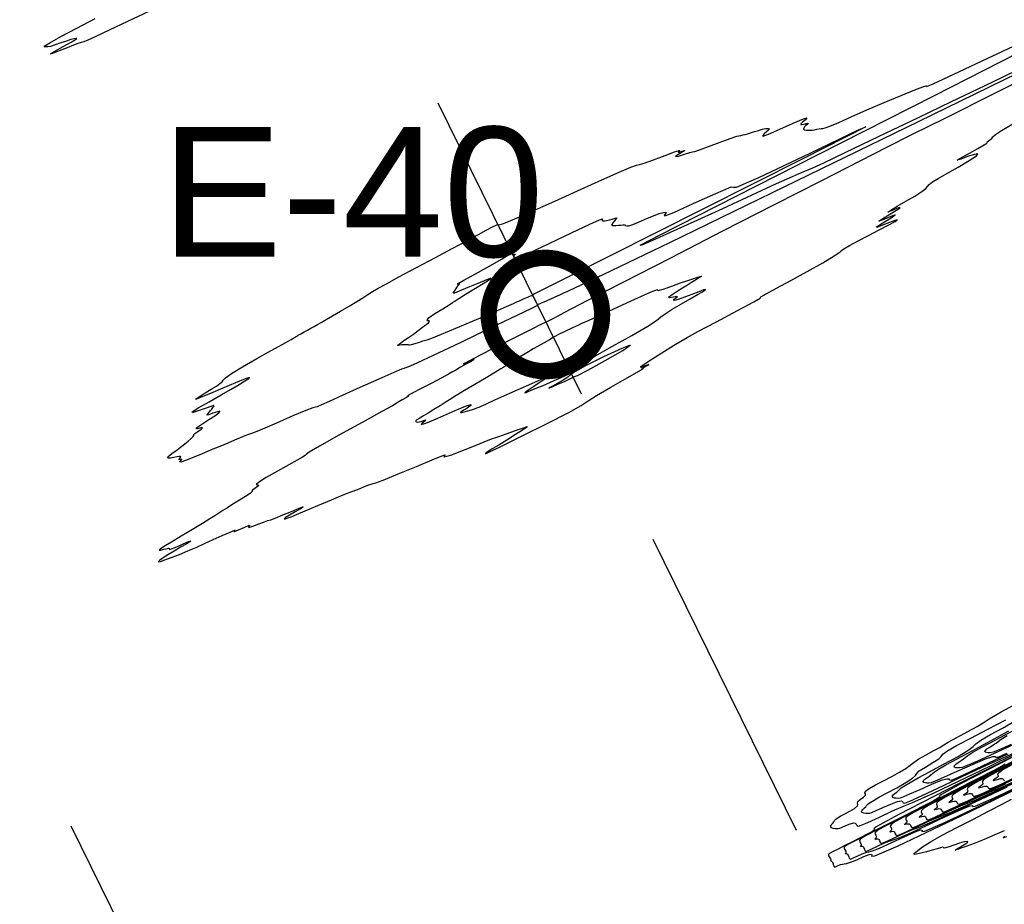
# Model space of a CAD drawing. Extents: x 3249832 to 3255657, y 13789405 to 13793316.
# Tile 88 of 256: x 3255221 to 3255373, y 13789986 to 13790122. Entities that reach past the tile are written whole.
import ezdxf

# ---------------------------------------------------------------- set-up
doc = ezdxf.new("R2010")
doc.units = 0
doc.header["$LTSCALE"] = 100
doc.header["$MEASUREMENT"] = 0
doc.linetypes.add('DASHED', pattern=[0.75, 0.5, -0.25])
for name, color, linetype in [('GRATIO_CON', 10, 'CONTINUOUS'), ('GRATIO_ICON', 7, 'CONTINUOUS'), ('PLAN', 7, 'CONTINUOUS'), ('TARGETS_EAST', 7, 'CONTINUOUS')]:
    doc.layers.add(name, color=color, linetype=linetype)
doc.styles.add('Gratio_032316_contours$0$symbol', font='symbol.shx')
doc.styles.get("Standard").update_dxf_attribs({"font": 'arial.ttf'})
doc.linetypes.add('Gratio_032316_contours$0$DEPRESSION', pattern='A,0.3,["%",Gratio_032316_contours$0$symbol,S=0.05,R=180,X=0,Y=0],0.0001', length=0.3001)

# ---------------------------------------------------------------- blocks, each defined once
blk = doc.blocks.new('Gratio_032316_contours')
at = {"layer": 'GRATIO_CON', "color": 5, "linetype": 'Continuous', "flags": 128}
for points in [[(3255240.85, 13790123.37), (3255237.53, 13790121.83), (3255234.71, 13790120.51), (3255232.64, 13790119.53), (3255231.43, 13790118.98), (3255230.8, 13790118.72), (3255230.4, 13790118.59), (3255229.9, 13790118.43), (3255229.2, 13790118.18), (3255228.22, 13790117.8), (3255227.01, 13790117.32), (3255225.99, 13790116.92), (3255225.66, 13790116.86), (3255226.35, 13790117.28), (3255227.62, 13790117.97), (3255228.84, 13790118.64), (3255229.52, 13790119.05), (3255229.7, 13790119.21), (3255229.56, 13790119.23), (3255229.26, 13790119.17), (3255228.78, 13790119.05), (3255228.12, 13790118.83), (3255227.28, 13790118.54), (3255226.4, 13790118.23), (3255225.69, 13790118.01), (3255225.27, 13790117.92), (3255225.04, 13790117.92), (3255224.86, 13790117.94), (3255224.67, 13790117.94), (3255224.77, 13790118.08), (3255225.55, 13790118.56), (3255227.28, 13790119.52), (3255229.73, 13790120.84), (3255232.53, 13790122.32)], [(3255376.9, 13790114.91), (3255359.45, 13790106.4), (3255338.82, 13790096.35), (3255321.09, 13790087.73), (3255310.83, 13790082.78), (3255306.57, 13790080.76), (3255305.36, 13790080.22), (3255304.73, 13790079.94), (3255304.11, 13790079.66), (3255303.42, 13790079.35), (3255302.62, 13790078.99), (3255301.83, 13790078.64), (3255301.21, 13790078.36), (3255300.87, 13790078.2), (3255300.76, 13790078.12), (3255300.75, 13790078.09), (3255300.64, 13790078.01), (3255299.82, 13790077.61), (3255297.58, 13790076.53), (3255293.57, 13790074.6), (3255288.81, 13790072.32), (3255284.68, 13790070.37), (3255282.23, 13790069.22), (3255281.12, 13790068.73), (3255280.7, 13790068.57), (3255280.42, 13790068.46), (3255280.22, 13790068.38), (3255280.13, 13790068.35), (3255280.13, 13790068.37), (3255279.79, 13790068.24), (3255278.6, 13790067.72), (3255276.27, 13790066.7), (3255273.35, 13790065.4), (3255270.61, 13790064.16), (3255268.64, 13790063.27), (3255267.42, 13790062.72), (3255266.79, 13790062.46), (3255266.51, 13790062.39), (3255266.1, 13790062.29), (3255265.04, 13790061.89), (3255263.01, 13790061.03), (3255260.53, 13790059.94), (3255258.33, 13790058.99), (3255256.94, 13790058.43), (3255256.17, 13790058.15), (3255255.6, 13790057.95), (3255254.91, 13790057.67), (3255254.03, 13790057.3), (3255252.98, 13790056.85), (3255251.77, 13790056.34), (3255250.44, 13790055.79), (3255249.05, 13790055.21), (3255247.67, 13790054.64), (3255246.5, 13790054.18), (3255245.77, 13790053.93), (3255245.6, 13790053.96), (3255245.77, 13790054.16), (3255245.93, 13790054.34), (3255245.84, 13790054.38), (3255245.61, 13790054.34), (3255245.44, 13790054.33), (3255245.48, 13790054.42), (3255245.63, 13790054.57), (3255245.74, 13790054.71), (3255245.7, 13790054.78), (3255245.49, 13790054.79), (3255245.13, 13790054.73), (3255244.66, 13790054.63), (3255244.19, 13790054.54), (3255243.85, 13790054.51), (3255243.73, 13790054.6), (3255243.83, 13790054.77), (3255244.06, 13790055), (3255244.37, 13790055.25), (3255244.74, 13790055.51), (3255245.12, 13790055.77), (3255245.5, 13790056.05), (3255245.9, 13790056.36), (3255246.36, 13790056.72), (3255246.88, 13790057.13), (3255247.36, 13790057.53), (3255247.68, 13790057.85), (3255247.76, 13790058.02), (3255247.77, 13790058.15), (3255247.94, 13790058.33), (3255248.4, 13790058.65), (3255248.9, 13790059), (3255249.12, 13790059.21), (3255248.83, 13790059.18), (3255248.34, 13790059.07), (3255248.09, 13790059.08), (3255248.4, 13790059.37), (3255249.15, 13790059.86), (3255250.08, 13790060.47), (3255250.98, 13790061.06), (3255251.61, 13790061.53), (3255251.79, 13790061.76), (3255251.4, 13790061.69), (3255250.71, 13790061.44), (3255250.09, 13790061.21), (3255249.81, 13790061.15), (3255249.82, 13790061.23), (3255249.97, 13790061.41), (3255250.15, 13790061.63), (3255250.33, 13790061.87), (3255250.52, 13790062.1), (3255250.71, 13790062.32), (3255250.86, 13790062.5), (3255250.91, 13790062.61), (3255250.77, 13790062.62), (3255250.38, 13790062.51), (3255249.64, 13790062.25), (3255248.57, 13790061.87), (3255247.64, 13790061.57), (3255247.46, 13790061.64), (3255248.42, 13790062.26), (3255250.12, 13790063.22), (3255251.99, 13790064.27), (3255253.54, 13790065.17), (3255254.74, 13790065.9), (3255255.63, 13790066.45), (3255256.22, 13790066.83), (3255256.32, 13790066.96), (3255255.67, 13790066.74), (3255254.17, 13790066.14), (3255252.21, 13790065.31), (3255250.31, 13790064.51), (3255248.91, 13790063.91), (3255248.15, 13790063.61), (3255248.04, 13790063.63), (3255248.57, 13790064), (3255249.49, 13790064.57), (3255250.46, 13790065.16), (3255251.25, 13790065.64), (3255251.79, 13790066.01), (3255252.12, 13790066.29), (3255252.3, 13790066.55), (3255252.66, 13790066.92), (3255253.57, 13790067.58), (3255255.29, 13790068.62), (3255257.48, 13790069.88), (3255259.66, 13790071.11), (3255261.46, 13790072.11), (3255262.76, 13790072.82), (3255263.55, 13790073.26), (3255263.84, 13790073.44), (3255263.87, 13790073.48), (3255263.93, 13790073.53), (3255264.25, 13790073.71), (3255264.76, 13790073.98), (3255265.31, 13790074.28), (3255265.82, 13790074.56), (3255266.31, 13790074.82), (3255266.82, 13790075.11), (3255267.41, 13790075.45), (3255268.16, 13790075.89), (3255269.14, 13790076.46), (3255270.38, 13790077.17), (3255271.71, 13790077.95), (3255272.91, 13790078.67), (3255273.83, 13790079.25), (3255274.57, 13790079.74), (3255275.29, 13790080.2), (3255276.16, 13790080.71), (3255277.44, 13790081.42), (3255279.38, 13790082.46), (3255282.08, 13790083.9), (3255285.01, 13790085.47), (3255287.47, 13790086.78), (3255288.96, 13790087.58), (3255289.83, 13790088.04), (3255290.59, 13790088.46), (3255291.65, 13790089.02), (3255292.83, 13790089.65), (3255293.81, 13790090.17), (3255294.36, 13790090.46), (3255294.56, 13790090.56), (3255294.6, 13790090.55), (3255294.63, 13790090.52), (3255294.73, 13790090.5), (3255294.94, 13790090.53), (3255295.37, 13790090.66), (3255296.28, 13790091.02), (3255297.99, 13790091.74), (3255300.66, 13790092.93), (3255303.97, 13790094.41), (3255307.45, 13790095.98), (3255310.67, 13790097.42), (3255313.32, 13790098.6), (3255315.15, 13790099.39), (3255316.03, 13790099.71), (3255316.49, 13790099.82), (3255317.21, 13790100.02), (3255318.64, 13790100.53), (3255320.4, 13790101.19), (3255321.87, 13790101.74), (3255322.58, 13790101.97), (3255322.71, 13790101.97), (3255322.57, 13790101.86), (3255322.44, 13790101.74), (3255322.43, 13790101.68), (3255322.62, 13790101.71), (3255323.02, 13790101.84), (3255323.38, 13790101.96), (3255323.4, 13790101.92), (3255322.9, 13790101.62), (3255322.27, 13790101.23), (3255322.03, 13790101.01), (3255322.5, 13790101.1), (3255323.4, 13790101.38), (3255324.22, 13790101.64), (3255324.64, 13790101.73), (3255324.98, 13790101.8), (3255325.7, 13790102.04), (3255327.12, 13790102.57), (3255328.88, 13790103.24), (3255330.46, 13790103.82), (3255331.49, 13790104.16), (3255332.08, 13790104.29), (3255332.43, 13790104.35), (3255332.76, 13790104.42), (3255333.14, 13790104.53), (3255333.6, 13790104.68), (3255334.18, 13790104.86), (3255334.8, 13790105.05), (3255335.41, 13790105.22), (3255335.93, 13790105.33), (3255336.29, 13790105.36), (3255336.44, 13790105.28), (3255336.33, 13790105.1), (3255336.05, 13790104.82), (3255335.69, 13790104.51), (3255335.41, 13790104.23), (3255335.51, 13790104.15), (3255336.36, 13790104.45), (3255338.1, 13790105.22), (3255340.16, 13790106.16), (3255341.74, 13790106.84), (3255342.27, 13790106.97), (3255342.06, 13790106.7), (3255341.61, 13790106.33), (3255341.36, 13790106.08), (3255341.34, 13790105.96), (3255341.52, 13790105.96), (3255341.84, 13790106.03), (3255342.18, 13790106.11), (3255342.41, 13790106.15), (3255342.44, 13790106.1), (3255342.31, 13790105.97), (3255342.11, 13790105.79), (3255341.91, 13790105.59), (3255341.78, 13790105.4), (3255341.76, 13790105.24), (3255341.9, 13790105.14), (3255342.15, 13790105.09), (3255342.45, 13790105.07), (3255342.76, 13790105.08), (3255343.08, 13790105.1), (3255343.43, 13790105.16), (3255343.82, 13790105.24), (3255344.19, 13790105.32), (3255344.5, 13790105.36), (3255344.72, 13790105.36), (3255345.08, 13790105.43), (3255345.83, 13790105.7), (3255347.18, 13790106.29), (3255349.1, 13790107.15), (3255351.49, 13790108.2), (3255354.19, 13790109.36), (3255356.82, 13790110.45), (3255358.91, 13790111.3), (3255360.14, 13790111.78), (3255360.64, 13790111.94), (3255360.69, 13790111.9), (3255360.72, 13790111.84), (3255361.74, 13790112.25), (3255364.94, 13790113.72), (3255370.94, 13790116.53), (3255378.09, 13790119.91)], [(3255377.23, 13790115.56), (3255372.5, 13790113.26), (3255369.69, 13790111.91), (3255367.57, 13790110.9), (3255364.51, 13790109.44), (3255359.41, 13790106.99), (3255353.39, 13790104.11), (3255348.11, 13790101.58), (3255344.82, 13790100.02), (3255343.13, 13790099.25), (3255342.24, 13790098.86), (3255341.38, 13790098.51), (3255339.99, 13790097.91), (3255337.55, 13790096.81), (3255333.77, 13790095.07), (3255329.25, 13790092.98), (3255324.82, 13790090.94), (3255321.18, 13790089.29), (3255318.49, 13790088.1), (3255316.82, 13790087.38), (3255316.57, 13790087.34), (3255319.68, 13790088.96), (3255328.45, 13790093.43), (3255343.9, 13790101.29), (3255361.95, 13790110.46), (3255377.26, 13790118.23)], [(3255385.96, 13790014.62), (3255370.45, 13790007.01), (3255361.82, 13790002.87), (3255358.4, 13790001.33), (3255357.1, 13790000.83), (3255355.43, 13790000.09), (3255353.4, 13789999.14), (3255351.63, 13789998.32), (3255350.6, 13789997.87), (3255350.16, 13789997.76), (3255350.03, 13789997.85), (3255349.94, 13789998.03), (3255349.78, 13789998.2), (3255349.44, 13789998.24), (3255348.88, 13789998.09), (3255348.23, 13789997.84), (3255347.67, 13789997.59), (3255347.32, 13789997.44), (3255347.1, 13789997.38), (3255346.9, 13789997.37), (3255346.62, 13789997.4), (3255346.31, 13789997.45), (3255346.07, 13789997.55), (3255345.96, 13789997.69), (3255345.96, 13789997.85), (3255346.03, 13789997.99), (3255346.12, 13789998.11), (3255346.22, 13789998.21), (3255346.32, 13789998.32), (3255346.41, 13789998.48), (3255346.54, 13789998.67), (3255346.75, 13789998.88), (3255347.07, 13789999.11), (3255347.53, 13789999.37), (3255348.14, 13789999.7), (3255348.89, 13790000.11), (3255349.6, 13790000.53), (3255350.06, 13790000.9), (3255350.14, 13790001.15), (3255350.06, 13790001.36), (3255350.11, 13790001.59), (3255350.48, 13790001.91), (3255350.98, 13790002.26), (3255351.33, 13790002.56), (3255351.33, 13790002.77), (3255351.21, 13790002.95), (3255351.31, 13790003.21), (3255351.89, 13790003.62), (3255352.86, 13790004.16), (3255354.07, 13790004.79), (3255355.36, 13790005.46), (3255356.57, 13790006.11), (3255357.55, 13790006.7), (3255358.22, 13790007.18), (3255358.79, 13790007.63), (3255359.54, 13790008.15), (3255360.65, 13790008.79), (3255361.84, 13790009.43), (3255362.75, 13790009.92), (3255363.15, 13790010.16), (3255363.41, 13790010.35), (3255364.05, 13790010.73), (3255365.41, 13790011.46), (3255367.1, 13790012.36), (3255368.55, 13790013.18), (3255369.43, 13790013.74), (3255370.37, 13790014.36), (3255372.22, 13790015.42), (3255375.58, 13790017.21)], [(3255375.63, 13790009.71), (3255372.49, 13790008.29), (3255370.39, 13790007.37), (3255367.15, 13790005.87), (3255363.3, 13790004.03), (3255359.98, 13790002.45), (3255358.09, 13790001.58), (3255357.34, 13790001.3), (3255357.17, 13790001.36), (3255357.07, 13790001.52), (3255356.81, 13790001.62), (3255356.21, 13790001.53), (3255355.17, 13790001.15), (3255353.95, 13790000.62), (3255352.89, 13790000.15), (3255352.23, 13789999.86), (3255351.88, 13789999.74), (3255351.63, 13789999.72), (3255351.34, 13789999.74), (3255351.04, 13789999.79), (3255350.81, 13789999.88), (3255350.71, 13790000.01), (3255350.73, 13790000.17), (3255350.83, 13790000.33), (3255350.99, 13790000.48), (3255351.18, 13790000.63), (3255351.34, 13790000.78), (3255351.48, 13790000.96), (3255351.68, 13790001.17), (3255352.03, 13790001.46), (3255352.62, 13790001.82), (3255353.49, 13790002.31), (3255354.67, 13790002.94), (3255356.12, 13790003.72), (3255357.54, 13790004.52), (3255358.58, 13790005.18), (3255359.02, 13790005.6), (3255359.2, 13790005.92), (3255359.6, 13790006.31), (3255360.54, 13790006.91), (3255361.7, 13790007.59), (3255362.62, 13790008.17), (3255363, 13790008.55), (3255363.23, 13790008.87), (3255363.87, 13790009.37), (3255365.35, 13790010.23), (3255367.53, 13790011.38), (3255370.16, 13790012.74), (3255372.94, 13790014.17)], [(3255373.19, 13790008.91), (3255368.33, 13790006.57), (3255365.58, 13790005.28), (3255364.51, 13790004.85), (3255364.31, 13790004.88), (3255364.2, 13790005.01), (3255363.85, 13790005.05), (3255362.98, 13790004.81), (3255361.47, 13790004.2), (3255359.68, 13790003.41), (3255358.11, 13790002.71), (3255357.15, 13790002.29), (3255356.65, 13790002.11), (3255356.35, 13790002.07), (3255356.06, 13790002.08), (3255355.77, 13790002.13), (3255355.55, 13790002.21), (3255355.46, 13790002.34), (3255355.49, 13790002.49), (3255355.63, 13790002.67), (3255355.87, 13790002.86), (3255356.13, 13790003.05), (3255356.37, 13790003.24), (3255356.56, 13790003.43), (3255356.81, 13790003.68), (3255357.3, 13790004.03), (3255358.17, 13790004.54), (3255359.45, 13790005.24), (3255361.2, 13790006.18), (3255363.35, 13790007.33), (3255365.48, 13790008.5), (3255367.1, 13790009.46), (3255367.9, 13790010.05), (3255368.34, 13790010.48), (3255369.1, 13790011.03), (3255370.6, 13790011.91), (3255372.42, 13790012.92), (3255373.92, 13790013.79)], [(3255373.06, 13790008.99), (3255371.69, 13790008.39), (3255371.44, 13790008.39), (3255371.33, 13790008.5), (3255370.88, 13790008.47), (3255369.75, 13790008.1), (3255367.76, 13790007.26), (3255365.4, 13790006.2), (3255363.34, 13790005.27), (3255362.07, 13790004.71), (3255361.42, 13790004.48), (3255361.08, 13790004.42), (3255360.78, 13790004.42), (3255360.5, 13790004.46), (3255360.29, 13790004.54), (3255360.21, 13790004.66), (3255360.26, 13790004.82), (3255360.44, 13790005.01), (3255360.74, 13790005.24), (3255361.09, 13790005.47), (3255361.4, 13790005.7), (3255361.63, 13790005.91), (3255361.95, 13790006.18), (3255362.58, 13790006.6), (3255363.71, 13790007.25), (3255365.42, 13790008.18), (3255367.73, 13790009.41), (3255370.58, 13790010.94), (3255373.43, 13790012.48)], [(3255373.78, 13790010.39), (3255371.9, 13790009.56), (3255370.97, 13790009.21), (3255370.54, 13790009.12), (3255370.22, 13790009.1), (3255369.96, 13790009.13), (3255369.78, 13790009.2), (3255369.71, 13790009.31), (3255369.79, 13790009.47), (3255370.04, 13790009.69), (3255370.49, 13790009.99), (3255371, 13790010.31), (3255371.45, 13790010.61), (3255371.77, 13790010.86), (3255372.22, 13790011.19), (3255373.13, 13790011.75)], [(3255373.04, 13789996.17), (3255372.6, 13789996), (3255372.52, 13789996.04), (3255372.77, 13789996.27)], [(3255372.71, 13789997.06), (3255371.25, 13789996.46), (3255369.59, 13789995.75), (3255368.07, 13789995.12), (3255366.94, 13789994.69), (3255366.18, 13789994.43), (3255365.65, 13789994.26), (3255365.28, 13789994.13), (3255365.14, 13789994.1), (3255365.35, 13789994.24), (3255365.94, 13789994.58), (3255366.63, 13789995), (3255367.08, 13789995.34), (3255367.01, 13789995.45), (3255366.52, 13789995.37), (3255365.78, 13789995.16), (3255364.95, 13789994.87), (3255364.2, 13789994.59), (3255363.66, 13789994.43), (3255363.42, 13789994.42), (3255363.34, 13789994.5), (3255363.21, 13789994.55), (3255362.89, 13789994.47), (3255362.35, 13789994.3), (3255361.61, 13789994.07), (3255360.73, 13789993.84), (3255359.86, 13789993.63), (3255359.18, 13789993.49), (3255358.82, 13789993.44), (3255358.78, 13789993.51), (3255358.96, 13789993.71), (3255359.36, 13789994.06), (3255360.1, 13789994.6), (3255361.32, 13789995.36), (3255363.13, 13789996.38), (3255365.38, 13789997.57), (3255367.84, 13789998.84), (3255370.27, 13790000.09), (3255372.38, 13790001.17), (3255373.83, 13790001.93)]]:
    blk.add_lwpolyline(points, dxfattribs=at)
at = {"layer": 'GRATIO_CON', "color": 1, "linetype": 'Continuous', "flags": 128}
for points in [[(3255379.16, 13790114.68), (3255371.01, 13790110.63), (3255363.62, 13790106.96), (3255358.51, 13790104.41), (3255354.67, 13790102.46), (3255350.43, 13790100.29), (3255344.53, 13790097.29), (3255337.24, 13790093.58), (3255329.24, 13790089.5), (3255321.23, 13790085.38), (3255313.99, 13790081.66), (3255308.37, 13790078.76), (3255304.92, 13790076.98), (3255303.2, 13790076.08), (3255302.48, 13790075.71), (3255302.17, 13790075.54), (3255302.05, 13790075.48), (3255302.03, 13790075.48), (3255301.94, 13790075.46), (3255301.34, 13790075.18), (3255299.75, 13790074.38), (3255296.91, 13790072.94), (3255293.62, 13790071.26), (3255290.91, 13790069.88), (3255289.57, 13790069.18), (3255289.33, 13790069.03), (3255289.68, 13790069.18), (3255290.17, 13790069.4), (3255290.61, 13790069.59), (3255290.92, 13790069.72), (3255291, 13790069.75), (3255290.83, 13790069.64), (3255290.39, 13790069.39), (3255289.69, 13790068.99), (3255288.89, 13790068.53), (3255288.17, 13790068.11), (3255287.64, 13790067.81), (3255287.03, 13790067.48), (3255285.99, 13790066.93), (3255284.33, 13790066.05), (3255282.52, 13790065.09), (3255281.19, 13790064.38), (3255280.77, 13790064.13), (3255280.87, 13790064.15), (3255280.93, 13790064.15), (3255280.53, 13790063.9), (3255279.86, 13790063.51), (3255279.28, 13790063.16), (3255278.97, 13790062.96), (3255278.38, 13790062.61), (3255276.77, 13790061.71), (3255273.73, 13790060.04), (3255270.12, 13790058.06), (3255267.11, 13790056.38), (3255265.56, 13790055.46), (3255265.07, 13790055.1), (3255264.92, 13790054.94), (3255264.52, 13790054.67), (3255263.7, 13790054.19), (3255262.4, 13790053.47), (3255260.67, 13790052.51), (3255258.93, 13790051.53), (3255257.72, 13790050.79), (3255257.37, 13790050.46), (3255257.56, 13790050.4), (3255257.74, 13790050.35), (3255257.56, 13790050.15), (3255257.15, 13790049.84), (3255256.8, 13790049.58), (3255256.71, 13790049.43), (3255256.68, 13790049.32), (3255256.43, 13790049.08), (3255255.74, 13790048.63), (3255254.78, 13790048.03), (3255253.78, 13790047.42), (3255252.93, 13790046.89), (3255252.23, 13790046.43), (3255251.62, 13790046.02), (3255251.01, 13790045.63), (3255250.24, 13790045.15), (3255249.11, 13790044.47), (3255247.54, 13790043.53), (3255245.81, 13790042.49), (3255244.31, 13790041.59), (3255243.33, 13790041), (3255242.8, 13790040.66), (3255242.55, 13790040.49), (3255242.45, 13790040.39), (3255242.44, 13790040.34), (3255242.51, 13790040.32), (3255242.64, 13790040.35), (3255242.84, 13790040.4), (3255243.13, 13790040.48), (3255243.5, 13790040.57), (3255243.86, 13790040.63), (3255244.05, 13790040.62), (3255244.03, 13790040.52), (3255244.03, 13790040.45), (3255244.33, 13790040.54), (3255245.12, 13790040.87), (3255246.13, 13790041.3), (3255246.96, 13790041.65), (3255247.3, 13790041.76), (3255247.15, 13790041.62), (3255246.6, 13790041.28), (3255245.72, 13790040.78), (3255244.71, 13790040.2), (3255243.76, 13790039.63), (3255243.02, 13790039.16), (3255242.54, 13790038.81), (3255242.3, 13790038.6), (3255242.32, 13790038.52), (3255242.63, 13790038.6), (3255243.28, 13790038.83), (3255244.29, 13790039.2), (3255245.53, 13790039.68), (3255246.84, 13790040.22), (3255248.12, 13790040.77), (3255249.4, 13790041.35), (3255250.74, 13790041.96), (3255252.14, 13790042.59), (3255253.35, 13790043.12), (3255254.08, 13790043.41), (3255254.15, 13790043.38), (3255253.95, 13790043.23), (3255254.01, 13790043.2), (3255254.67, 13790043.49), (3255255.6, 13790043.91), (3255256.29, 13790044.18), (3255256.38, 13790044.14), (3255256.2, 13790043.95), (3255256.24, 13790043.85), (3255256.85, 13790044.04), (3255257.78, 13790044.38), (3255258.65, 13790044.71), (3255259.18, 13790044.9), (3255259.62, 13790045.04), (3255260.31, 13790045.29), (3255261.48, 13790045.77), (3255262.84, 13790046.32), (3255263.99, 13790046.79), (3255264.59, 13790047), (3255264.63, 13790046.96), (3255264.19, 13790046.69), (3255263.4, 13790046.25), (3255262.52, 13790045.76), (3255261.87, 13790045.37), (3255261.68, 13790045.19), (3255261.87, 13790045.19), (3255262.27, 13790045.31), (3255262.78, 13790045.5), (3255263.58, 13790045.84), (3255264.91, 13790046.4), (3255266.86, 13790047.23), (3255269, 13790048.12), (3255270.76, 13790048.86), (3255271.72, 13790049.24), (3255272.1, 13790049.38), (3255272.25, 13790049.42), (3255272.47, 13790049.49), (3255272.85, 13790049.63), (3255273.4, 13790049.85), (3255274.09, 13790050.14), (3255274.76, 13790050.41), (3255275.23, 13790050.58), (3255275.42, 13790050.61), (3255275.81, 13790050.71), (3255276.97, 13790051.15), (3255279.27, 13790052.09), (3255282.07, 13790053.26), (3255284.5, 13790054.27), (3255285.91, 13790054.83), (3255286.45, 13790055.02), (3255286.51, 13790054.98), (3255286.4, 13790054.87), (3255286.32, 13790054.77), (3255286.4, 13790054.73), (3255286.77, 13790054.81), (3255287.52, 13790055.05), (3255288.68, 13790055.48), (3255290.26, 13790056.11), (3255291.89, 13790056.78), (3255293.16, 13790057.3), (3255293.8, 13790057.54), (3255294.16, 13790057.66), (3255294.76, 13790057.85), (3255295.93, 13790058.26), (3255297.36, 13790058.78), (3255298.56, 13790059.21), (3255299.14, 13790059.39), (3255299.08, 13790059.28), (3255298.45, 13790058.86), (3255297.33, 13790058.16), (3255296.01, 13790057.32), (3255294.78, 13790056.55), (3255293.88, 13790055.99), (3255293.31, 13790055.63), (3255292.99, 13790055.43), (3255292.85, 13790055.34), (3255292.8, 13790055.29), (3255292.74, 13790055.24), (3255292.71, 13790055.21), (3255293.24, 13790055.45), (3255294.98, 13790056.29), (3255298.27, 13790057.9), (3255302.21, 13790059.86), (3255305.55, 13790061.57), (3255307.46, 13790062.63), (3255308.56, 13790063.35), (3255309.86, 13790064.19), (3255312.07, 13790065.48), (3255314.57, 13790066.9), (3255316.46, 13790067.98), (3255317.1, 13790068.39), (3255316.97, 13790068.38), (3255316.82, 13790068.34), (3255317.19, 13790068.55), (3255317.74, 13790068.85), (3255317.9, 13790068.97), (3255317.34, 13790068.75), (3255316.65, 13790068.51), (3255316.67, 13790068.68), (3255317.94, 13790069.53), (3255319.91, 13790070.75), (3255321.72, 13790071.87), (3255322.83, 13790072.56), (3255323.8, 13790073.13), (3255325.45, 13790074.04), (3255328.32, 13790075.56), (3255331.58, 13790077.28), (3255334.1, 13790078.63), (3255335.08, 13790079.2), (3255335.12, 13790079.29), (3255335.18, 13790079.38), (3255336, 13790079.85), (3255337.61, 13790080.72), (3255339.79, 13790081.91), (3255342.31, 13790083.3), (3255344.71, 13790084.66), (3255346.49, 13790085.7), (3255347.33, 13790086.27), (3255347.63, 13790086.54), (3255347.98, 13790086.81), (3255348.84, 13790087.31), (3255350.16, 13790088.01), (3255351.75, 13790088.84), (3255353.42, 13790089.7), (3255354.9, 13790090.48), (3255355.88, 13790091.03), (3255356.17, 13790091.25), (3255355.82, 13790091.17), (3255355.01, 13790090.86), (3255353.93, 13790090.42), (3255353.08, 13790090.1), (3255353, 13790090.18), (3255353.98, 13790090.8), (3255355.27, 13790091.59), (3255355.89, 13790092.02), (3255355.21, 13790091.78), (3255353.99, 13790091.27), (3255353.38, 13790091.07), (3255354.14, 13790091.6), (3255355.59, 13790092.47), (3255356.63, 13790093.13), (3255356.52, 13790093.17), (3255355.7, 13790092.82), (3255354.9, 13790092.49), (3255354.73, 13790092.47), (3255355.21, 13790092.78), (3255356.2, 13790093.36), (3255357.54, 13790094.12), (3255358.92, 13790094.93), (3255360.01, 13790095.62), (3255360.59, 13790096.1), (3255360.86, 13790096.42), (3255361.12, 13790096.72), (3255361.63, 13790097.1), (3255362.51, 13790097.64), (3255363.83, 13790098.4), (3255365.57, 13790099.39), (3255367.27, 13790100.4), (3255368.41, 13790101.15), (3255368.61, 13790101.43), (3255368.11, 13790101.35), (3255367.33, 13790101.11), (3255366.62, 13790100.86), (3255366.05, 13790100.64), (3255365.65, 13790100.5), (3255365.46, 13790100.46), (3255365.6, 13790100.59), (3255366.21, 13790100.95), (3255367.33, 13790101.57), (3255368.62, 13790102.27), (3255369.62, 13790102.83), (3255370.03, 13790103.1), (3255370.05, 13790103.18), (3255370.02, 13790103.22), (3255370.2, 13790103.37), (3255370.5, 13790103.58), (3255370.78, 13790103.82), (3255370.96, 13790104.05), (3255371.33, 13790104.41), (3255372.28, 13790105.06), (3255374.01, 13790106.07)], [(3255382.4, 13790012.69), (3255365.64, 13790004.31), (3255356.32, 13789999.55), (3255352.96, 13789997.7), (3255352.6, 13789997.36), (3255352.73, 13789997.3), (3255352.72, 13789997.21), (3255352.37, 13789996.98), (3255351.55, 13789996.54), (3255350.41, 13789995.95), (3255349.18, 13789995.33), (3255348.04, 13789994.75), (3255347.08, 13789994.26), (3255346.34, 13789993.89), (3255345.88, 13789993.65), (3255345.65, 13789993.5), (3255345.58, 13789993.38), (3255345.62, 13789993.24), (3255345.72, 13789993.08), (3255345.83, 13789992.92), (3255345.91, 13789992.77), (3255345.95, 13789992.63), (3255345.97, 13789992.52), (3255345.96, 13789992.46), (3255345.94, 13789992.42), (3255345.93, 13789992.41), (3255345.96, 13789992.42), (3255346, 13789992.41), (3255346.07, 13789992.38), (3255346.15, 13789992.31), (3255346.22, 13789992.19), (3255346.3, 13789992.04), (3255346.35, 13789991.86), (3255346.41, 13789991.68), (3255346.46, 13789991.54), (3255346.52, 13789991.49), (3255346.62, 13789991.5), (3255346.81, 13789991.59), (3255347.1, 13789991.72), (3255347.44, 13789991.86), (3255347.76, 13789991.95), (3255348.04, 13789991.98), (3255348.4, 13789992.03), (3255349.02, 13789992.23), (3255349.97, 13789992.62), (3255351.03, 13789993.09), (3255351.86, 13789993.42), (3255352.23, 13789993.49), (3255352.27, 13789993.36), (3255352.21, 13789993.14), (3255352.73, 13789993.19), (3255356.36, 13789994.76), (3255366.07, 13789999.37), (3255383.34, 13790007.77)], [(3255374.1, 13790008.46), (3255365.96, 13790004.3), (3255363.02, 13790002.69), (3255362.7, 13790002.39), (3255362.79, 13790002.32), (3255362.58, 13790002.14), (3255361.72, 13790001.66), (3255360.01, 13790000.77), (3255357.73, 13789999.61), (3255355.27, 13789998.37), (3255353, 13789997.22), (3255351.08, 13789996.24), (3255349.62, 13789995.5), (3255348.7, 13789995.03), (3255348.21, 13789994.75), (3255348.02, 13789994.56), (3255348.01, 13789994.4), (3255348.08, 13789994.24), (3255348.19, 13789994.08), (3255348.26, 13789993.93), (3255348.3, 13789993.79), (3255348.3, 13789993.68), (3255348.26, 13789993.6), (3255348.22, 13789993.56), (3255348.21, 13789993.54), (3255348.25, 13789993.55), (3255348.34, 13789993.56), (3255348.44, 13789993.54), (3255348.53, 13789993.48), (3255348.61, 13789993.37), (3255348.68, 13789993.22), (3255348.74, 13789993.04), (3255348.8, 13789992.87), (3255348.87, 13789992.75), (3255348.98, 13789992.72), (3255349.18, 13789992.78), (3255349.56, 13789992.95), (3255350.13, 13789993.22), (3255350.78, 13789993.51), (3255351.36, 13789993.73), (3255351.81, 13789993.84), (3255352.39, 13789994), (3255353.47, 13789994.42), (3255355.25, 13789995.22), (3255357.29, 13789996.15), (3255358.96, 13789996.89), (3255359.8, 13789997.2), (3255360.03, 13789997.17), (3255360, 13789996.99), (3255360.47, 13789997.03), (3255363.75, 13789998.45), (3255372.54, 13790002.63), (3255388.17, 13790010.22)], [(3255372.85, 13790007.34), (3255372.44, 13790007.07), (3255371.08, 13790006.35), (3255368.48, 13790005.01), (3255365.04, 13790003.27), (3255361.36, 13790001.4), (3255357.96, 13789999.68), (3255355.09, 13789998.23), (3255352.9, 13789997.12), (3255351.52, 13789996.41), (3255350.78, 13789996), (3255350.47, 13789995.75), (3255350.39, 13789995.56), (3255350.44, 13789995.39), (3255350.54, 13789995.24), (3255350.61, 13789995.09), (3255350.64, 13789994.96), (3255350.63, 13789994.84), (3255350.57, 13789994.75), (3255350.5, 13789994.69), (3255350.49, 13789994.67), (3255350.55, 13789994.68), (3255350.67, 13789994.7), (3255350.8, 13789994.7), (3255350.91, 13789994.64), (3255351, 13789994.54), (3255351.07, 13789994.39), (3255351.13, 13789994.22), (3255351.19, 13789994.06), (3255351.29, 13789993.95), (3255351.44, 13789993.94), (3255351.74, 13789994.06), (3255352.3, 13789994.31), (3255353.15, 13789994.71), (3255354.12, 13789995.15), (3255354.96, 13789995.5), (3255355.57, 13789995.69), (3255356.37, 13789995.96), (3255357.92, 13789996.61), (3255360.53, 13789997.81), (3255363.55, 13789999.21), (3255366.05, 13790000.37), (3255367.37, 13790000.91), (3255367.78, 13790000.98), (3255367.79, 13790000.83), (3255368.21, 13790000.87), (3255371.15, 13790002.15), (3255379.01, 13790005.88)], [(3255376.95, 13790009.25), (3255372.36, 13790006.92), (3255367.45, 13790004.44), (3255362.92, 13790002.15), (3255359.09, 13790000.21), (3255356.18, 13789998.73), (3255354.34, 13789997.79), (3255353.34, 13789997.25), (3255352.91, 13789996.94), (3255352.77, 13789996.73), (3255352.8, 13789996.55), (3255352.89, 13789996.4), (3255352.96, 13789996.25), (3255352.99, 13789996.12), (3255352.96, 13789996), (3255352.87, 13789995.9), (3255352.79, 13789995.82), (3255352.77, 13789995.79), (3255352.85, 13789995.81), (3255353, 13789995.85), (3255353.17, 13789995.86), (3255353.3, 13789995.81), (3255353.39, 13789995.71), (3255353.46, 13789995.57), (3255353.52, 13789995.4), (3255353.59, 13789995.25), (3255353.7, 13789995.16), (3255353.9, 13789995.17), (3255354.3, 13789995.33), (3255355.04, 13789995.68), (3255356.18, 13789996.21), (3255357.46, 13789996.8), (3255358.56, 13789997.27), (3255359.34, 13789997.55), (3255360.36, 13789997.93), (3255362.37, 13789998.8), (3255365.81, 13790000.4), (3255369.8, 13790002.28), (3255373.14, 13790003.84)], [(3255372.85, 13790007.08), (3255367.1, 13790004.17), (3255362.74, 13790001.96), (3255359.97, 13790000.54), (3255358.47, 13789999.75), (3255357.8, 13789999.32), (3255357.54, 13789999.05), (3255357.52, 13789998.86), (3255357.6, 13789998.71), (3255357.66, 13789998.58), (3255357.68, 13789998.45), (3255357.62, 13789998.32), (3255357.48, 13789998.19), (3255357.36, 13789998.09), (3255357.32, 13789998.05), (3255357.45, 13789998.08), (3255357.67, 13789998.14), (3255357.9, 13789998.17), (3255358.06, 13789998.15), (3255358.17, 13789998.06), (3255358.23, 13789997.93), (3255358.29, 13789997.77), (3255358.38, 13789997.64), (3255358.53, 13789997.57), (3255358.82, 13789997.63), (3255359.42, 13789997.89), (3255360.53, 13789998.4), (3255362.23, 13789999.2), (3255364.14, 13790000.09), (3255365.76, 13790000.81), (3255366.87, 13790001.26), (3255368.33, 13790001.86), (3255371.28, 13790003.19), (3255376.37, 13790005.58)], [(3255377.81, 13790009.55), (3255371.11, 13790006.15), (3255366.02, 13790003.57), (3255362.79, 13790001.92), (3255361.04, 13790001), (3255360.24, 13790000.51), (3255359.92, 13790000.21), (3255359.88, 13790000.02), (3255359.95, 13789999.87), (3255360.02, 13789999.74), (3255360.02, 13789999.61), (3255359.95, 13789999.47), (3255359.79, 13789999.34), (3255359.64, 13789999.22), (3255359.6, 13789999.18), (3255359.75, 13789999.21), (3255360, 13789999.28), (3255360.26, 13789999.33), (3255360.45, 13789999.31), (3255360.55, 13789999.23), (3255360.62, 13789999.1), (3255360.68, 13789998.95), (3255360.77, 13789998.83), (3255360.94, 13789998.78), (3255361.28, 13789998.86), (3255361.98, 13789999.16), (3255363.28, 13789999.77), (3255365.26, 13790000.7), (3255367.48, 13790001.74), (3255369.37, 13790002.58), (3255370.64, 13790003.11), (3255372.31, 13790003.82), (3255375.73, 13790005.38)], [(3255375.11, 13790008.13), (3255369.3, 13790005.18), (3255365.61, 13790003.3), (3255363.61, 13790002.25), (3255362.68, 13790001.7), (3255362.31, 13790001.38), (3255362.24, 13790001.17), (3255362.31, 13790001.03), (3255362.37, 13790000.9), (3255362.36, 13790000.77), (3255362.28, 13790000.63), (3255362.1, 13790000.48), (3255361.92, 13790000.36), (3255361.88, 13790000.3), (3255362.04, 13790000.34), (3255362.34, 13790000.43), (3255362.63, 13790000.49), (3255362.83, 13790000.48), (3255362.94, 13790000.4), (3255363.01, 13790000.28), (3255363.06, 13790000.14), (3255363.16, 13790000.02), (3255363.36, 13789999.98), (3255363.74, 13790000.09), (3255364.54, 13790000.44), (3255366.02, 13790001.13), (3255368.29, 13790002.2), (3255370.83, 13790003.38), (3255372.97, 13790004.35)], [(3255379.11, 13790010.11), (3255372.58, 13790006.8), (3255368.43, 13790004.68), (3255366.17, 13790003.5), (3255365.13, 13790002.89), (3255364.69, 13790002.54), (3255364.6, 13790002.33), (3255364.66, 13790002.19), (3255364.72, 13790002.07), (3255364.71, 13790001.94), (3255364.6, 13790001.79), (3255364.4, 13790001.63), (3255364.21, 13790001.49), (3255364.16, 13790001.43), (3255364.34, 13790001.47), (3255364.67, 13790001.57), (3255365, 13790001.65), (3255365.21, 13790001.65), (3255365.33, 13790001.58), (3255365.4, 13790001.46), (3255365.45, 13790001.32), (3255365.56, 13790001.21), (3255365.77, 13790001.19), (3255366.2, 13790001.32), (3255367.1, 13790001.72), (3255368.76, 13790002.5), (3255371.31, 13790003.7), (3255374.17, 13790005.03)], [(3255374.06, 13790007.44), (3255371.3, 13790006), (3255370.01, 13790005.27), (3255369.46, 13790004.87), (3255369.32, 13790004.64), (3255369.37, 13790004.51), (3255369.42, 13790004.39), (3255369.4, 13790004.26), (3255369.26, 13790004.11), (3255369.01, 13790003.92), (3255368.77, 13790003.76), (3255368.71, 13790003.68), (3255368.94, 13790003.74), (3255369.34, 13790003.86), (3255369.73, 13790003.96), (3255369.98, 13790003.98), (3255370.11, 13790003.92), (3255370.17, 13790003.81), (3255370.23, 13790003.69), (3255370.34, 13790003.59), (3255370.6, 13790003.6), (3255371.12, 13790003.78), (3255372.22, 13790004.27), (3255374.25, 13790005.22)], [(3255373.87, 13790007.25), (3255372.46, 13790006.46), (3255371.84, 13790006.03), (3255371.68, 13790005.8), (3255371.72, 13790005.67), (3255371.77, 13790005.55), (3255371.74, 13790005.43), (3255371.59, 13790005.27), (3255371.32, 13790005.07), (3255371.06, 13790004.89), (3255370.99, 13790004.81), (3255371.24, 13790004.87), (3255371.67, 13790005), (3255372.09, 13790005.12), (3255372.36, 13790005.15), (3255372.5, 13790005.1), (3255372.56, 13790004.99), (3255372.61, 13790004.87), (3255372.74, 13790004.79)]]:
    blk.add_lwpolyline(points, dxfattribs=at)
at = {"layer": 'GRATIO_CON', "color": 5, "linetype": 'Gratio_032316_contours$0$DEPRESSION', "flags": 128}
blk.add_lwpolyline([(3255279.85, 13790071.97), (3255279.55, 13790071.93), (3255279.34, 13790071.89), (3255279.21, 13790071.88), (3255279.18, 13790071.92), (3255279.3, 13790072.04), (3255279.61, 13790072.27), (3255280.15, 13790072.64), (3255280.85, 13790073.11), (3255281.61, 13790073.65), (3255282.36, 13790074.19), (3255283.03, 13790074.7), (3255283.56, 13790075.12), (3255283.92, 13790075.4), (3255284.09, 13790075.58), (3255284.04, 13790075.67), (3255283.83, 13790075.72), (3255283.72, 13790075.85), (3255284.03, 13790076.19), (3255284.94, 13790076.81), (3255286.13, 13790077.55), (3255287.14, 13790078.16), (3255287.66, 13790078.5), (3255288, 13790078.74), (3255288.64, 13790079.16), (3255289.89, 13790079.94), (3255291.42, 13790080.89), (3255292.76, 13790081.71), (3255293.5, 13790082.17), (3255293.55, 13790082.26), (3255292.88, 13790082), (3255291.56, 13790081.46), (3255289.99, 13790080.81), (3255288.66, 13790080.26), (3255287.93, 13790079.97), (3255287.72, 13790079.94), (3255287.82, 13790080.12), (3255288.04, 13790080.44), (3255288.29, 13790080.81), (3255288.51, 13790081.13), (3255288.65, 13790081.32), (3255288.72, 13790081.41), (3255288.73, 13790081.44), (3255288.71, 13790081.44), (3255288.63, 13790081.42), (3255288.5, 13790081.37), (3255288.36, 13790081.33), (3255288.53, 13790081.46), (3255289.41, 13790081.97), (3255291.21, 13790082.96), (3255293.41, 13790084.18), (3255295.3, 13790085.25), (3255296.33, 13790085.91), (3255296.68, 13790086.19), (3255296.73, 13790086.25), (3255296.76, 13790086.2), (3255296.82, 13790086.11), (3255296.92, 13790086.02), (3255297.05, 13790085.98), (3255297.17, 13790085.97), (3255297.27, 13790085.98), (3255297.32, 13790085.99), (3255297.32, 13790085.97), (3255297.28, 13790085.93), (3255297.22, 13790085.86), (3255297.15, 13790085.76), (3255297.11, 13790085.64), (3255297.12, 13790085.5), (3255297.17, 13790085.36), (3255297.21, 13790085.26), (3255297.24, 13790085.21), (3255297.25, 13790085.2), (3255297.25, 13790085.19), (3255297.26, 13790085.17), (3255297.27, 13790085.14), (3255297.28, 13790085.12), (3255297.37, 13790085.15), (3255297.98, 13790085.45), (3255299.62, 13790086.24), (3255302.55, 13790087.64), (3255305.98, 13790089.28), (3255308.83, 13790090.62), (3255310.32, 13790091.29), (3255310.75, 13790091.43), (3255310.7, 13790091.31), (3255310.67, 13790091.18), (3255310.79, 13790091.1), (3255311.11, 13790091.11), (3255311.64, 13790091.22), (3255312.25, 13790091.39), (3255312.74, 13790091.53), (3255312.97, 13790091.58), (3255312.98, 13790091.52), (3255312.83, 13790091.36), (3255312.6, 13790091.1), (3255312.37, 13790090.81), (3255312.2, 13790090.57), (3255312.16, 13790090.43), (3255312.25, 13790090.38), (3255312.49, 13790090.38), (3255312.84, 13790090.4), (3255313.24, 13790090.43), (3255313.61, 13790090.46), (3255313.89, 13790090.5), (3255314.08, 13790090.51), (3255314.21, 13790090.48), (3255314.33, 13790090.39), (3255314.5, 13790090.32), (3255314.8, 13790090.33), (3255315.28, 13790090.48), (3255315.95, 13790090.76), (3255316.77, 13790091.12), (3255317.7, 13790091.51), (3255318.65, 13790091.9), (3255319.5, 13790092.22), (3255320.15, 13790092.42), (3255320.52, 13790092.47), (3255320.53, 13790092.32), (3255320.25, 13790092.01), (3255320.38, 13790091.89), (3255321.74, 13790092.4), (3255324.76, 13790093.76), (3255328.26, 13790095.34), (3255330.6, 13790096.33), (3255330.94, 13790096.29), (3255331.41, 13790096.29), (3255334.89, 13790097.81), (3255342.77, 13790101.57), (3255350.33, 13790105.2), (3255351.34, 13790105.59), (3255341.75, 13790100.71), (3255326.25, 13790092.9), (3255311.72, 13790085.59), (3255303.45, 13790081.43), (3255300.4, 13790079.89), (3255299.98, 13790079.65), (3255299.99, 13790079.61), (3255300.01, 13790079.58), (3255300.02, 13790079.57), (3255300, 13790079.57), (3255299.89, 13790079.56), (3255299.63, 13790079.48), (3255299.19, 13790079.3), (3255298.66, 13790079.07), (3255298.22, 13790078.87), (3255297.93, 13790078.75), (3255297.61, 13790078.61), (3255296.99, 13790078.33), (3255295.91, 13790077.85), (3255294.61, 13790077.28), (3255293.47, 13790076.77), (3255292.68, 13790076.42), (3255291.91, 13790076.1), (3255290.69, 13790075.59), (3255288.72, 13790074.77), (3255286.49, 13790073.85), (3255284.65, 13790073.1), (3255283.68, 13790072.72), (3255283.29, 13790072.61), (3255283.01, 13790072.54), (3255282.48, 13790072.38), (3255281.82, 13790072.17), (3255281.28, 13790072), (3255281.01, 13790071.93), (3255280.91, 13790071.95), (3255280.81, 13790071.99), (3255280.56, 13790072), (3255280.21, 13790072), (3255279.85, 13790071.97)], close=True, dxfattribs=at)
at = {"layer": 'GRATIO_CON', "color": 1, "linetype": 'Continuous', "flags": 128}
for points in [[(3255318.22, 13790080.09), (3255315.7, 13790078.97), (3255312.46, 13790077.5), (3255309.67, 13790076.22), (3255308.17, 13790075.54), (3255307.54, 13790075.26), (3255307.05, 13790075.04), (3255306.12, 13790074.61), (3255304.96, 13790074.06), (3255303.96, 13790073.58), (3255303.4, 13790073.3), (3255303.2, 13790073.18), (3255303.18, 13790073.14), (3255303.17, 13790073.11), (3255303.01, 13790073.01), (3255302.57, 13790072.75), (3255301.77, 13790072.31), (3255300.85, 13790071.8), (3255300.07, 13790071.37), (3255299.64, 13790071.12), (3255299.34, 13790070.93), (3255298.85, 13790070.62), (3255297.98, 13790070.08), (3255296.93, 13790069.44), (3255296.05, 13790068.89), (3255295.54, 13790068.57), (3255295.09, 13790068.28), (3255294.27, 13790067.78), (3255292.81, 13790066.91), (3255291.06, 13790065.87), (3255289.51, 13790064.96), (3255288.55, 13790064.38), (3255287.96, 13790064.01), (3255287.41, 13790063.67), (3255286.65, 13790063.19), (3255285.72, 13790062.61), (3255284.76, 13790062.02), (3255283.88, 13790061.48), (3255283.15, 13790061.04), (3255282.59, 13790060.71), (3255282.24, 13790060.49), (3255282.06, 13790060.36), (3255281.98, 13790060.27), (3255281.98, 13790060.17), (3255282.06, 13790060.11), (3255282.24, 13790060.09), (3255282.54, 13790060.14), (3255282.89, 13790060.24), (3255283.22, 13790060.35), (3255283.47, 13790060.41), (3255283.54, 13790060.39), (3255283.37, 13790060.22), (3255282.97, 13790059.92), (3255282.83, 13790059.73), (3255283.51, 13790059.93), (3255285.36, 13790060.69), (3255287.71, 13790061.71), (3255289.64, 13790062.52), (3255290.49, 13790062.79), (3255290.48, 13790062.66), (3255290.09, 13790062.36), (3255289.69, 13790062.1), (3255289.36, 13790061.9), (3255289.11, 13790061.75), (3255288.93, 13790061.63), (3255288.89, 13790061.56), (3255289.05, 13790061.57), (3255289.46, 13790061.67), (3255290.02, 13790061.82), (3255290.58, 13790061.99), (3255291.04, 13790062.14), (3255291.41, 13790062.28), (3255291.73, 13790062.4), (3255292.08, 13790062.56), (3255292.78, 13790062.87), (3255294.18, 13790063.5), (3255296.47, 13790064.53), (3255299.07, 13790065.69), (3255301.26, 13790066.67), (3255302.46, 13790067.2), (3255302.89, 13790067.39), (3255302.95, 13790067.42), (3255302.96, 13790067.41), (3255302.8, 13790067.3), (3255302.29, 13790066.97), (3255301.32, 13790066.33), (3255300.18, 13790065.59), (3255299.26, 13790064.98), (3255298.83, 13790064.67), (3255298.77, 13790064.59), (3255298.87, 13790064.63), (3255298.99, 13790064.67), (3255299.32, 13790064.8), (3255300.14, 13790065.14), (3255301.6, 13790065.75), (3255303.31, 13790066.48), (3255304.75, 13790067.13), (3255305.54, 13790067.53), (3255305.8, 13790067.73), (3255305.81, 13790067.82), (3255305.79, 13790067.89), (3255305.87, 13790067.99), (3255306.12, 13790068.19), (3255306.66, 13790068.54), (3255307.73, 13790069.18), (3255309.58, 13790070.23), (3255312.3, 13790071.77), (3255315.29, 13790073.46), (3255317.73, 13790074.89), (3255319.09, 13790075.77), (3255319.77, 13790076.29), (3255320.42, 13790076.78), (3255321.52, 13790077.48), (3255322.92, 13790078.3), (3255324.3, 13790079.1), (3255325.42, 13790079.74), (3255326.2, 13790080.19), (3255326.61, 13790080.46), (3255326.66, 13790080.55), (3255326.32, 13790080.46), (3255325.6, 13790080.19), (3255324.54, 13790079.77), (3255323.38, 13790079.32), (3255322.42, 13790078.97), (3255321.87, 13790078.84), (3255321.7, 13790078.88), (3255321.81, 13790079.04), (3255322.09, 13790079.24), (3255322.31, 13790079.41), (3255322.23, 13790079.46), (3255321.71, 13790079.35), (3255321.13, 13790079.24), (3255320.95, 13790079.34), (3255321.49, 13790079.76), (3255322.44, 13790080.36), (3255323.36, 13790080.92), (3255323.88, 13790081.26), (3255324.17, 13790081.47), (3255324.48, 13790081.68), (3255325, 13790081.99), (3255325.58, 13790082.31), (3255325.97, 13790082.54), (3255326.02, 13790082.6), (3255325.75, 13790082.5), (3255325.27, 13790082.33), (3255324.65, 13790082.12), (3255323.85, 13790081.85), (3255322.75, 13790081.48), (3255321.38, 13790080.99), (3255320.08, 13790080.54), (3255319.3, 13790080.31), (3255319.24, 13790080.41), (3255319.2, 13790080.48), (3255318.22, 13790080.09)], [(3255305.64, 13790066.68), (3255306.05, 13790066.89), (3255306.18, 13790067), (3255306.19, 13790067.05), (3255306.17, 13790067.08), (3255306.17, 13790067.08), (3255306.18, 13790067.06), (3255306.3, 13790067.04), (3255306.91, 13790067.29), (3255308.49, 13790068.09), (3255311.2, 13790069.58), (3255313.88, 13790071.13), (3255315.05, 13790071.93), (3255313.72, 13790071.44), (3255310.92, 13790070.14), (3255308.16, 13790068.77), (3255306.58, 13790067.89), (3255305.89, 13790067.4), (3255305.43, 13790067.02), (3255304.69, 13790066.55), (3255303.8, 13790066.05), (3255303.04, 13790065.64), (3255302.63, 13790065.42), (3255302.51, 13790065.34), (3255302.52, 13790065.34), (3255302.58, 13790065.36), (3255302.77, 13790065.44), (3255303.22, 13790065.63), (3255303.99, 13790065.96), (3255304.89, 13790066.34), (3255305.64, 13790066.68)]]:
    blk.add_lwpolyline(points, close=True, dxfattribs=at)
at = {"layer": 'GRATIO_ICON', "color": 7, "linetype": 'Continuous', "flags": 128}
for points in [[(3255374.05, 13790010.31), (3255371.12, 13790008.99), (3255368.56, 13790007.83), (3255366.98, 13790007.14), (3255366.2, 13790006.84), (3255365.81, 13790006.77), (3255365.5, 13790006.76), (3255365.23, 13790006.8), (3255365.03, 13790006.87), (3255364.96, 13790006.98), (3255365.02, 13790007.14), (3255365.24, 13790007.35), (3255365.61, 13790007.61), (3255366.05, 13790007.89), (3255366.42, 13790008.15), (3255366.7, 13790008.39), (3255367.08, 13790008.69), (3255367.86, 13790009.18), (3255369.26, 13790009.97), (3255371.38, 13790011.11), (3255374.26, 13790012.65)], [(3255373.54, 13790007.48), (3255367.88, 13790004.62), (3255363.1, 13790002.19), (3255359.46, 13790000.34), (3255357.15, 13789999.16), (3255355.91, 13789998.5), (3255355.35, 13789998.13), (3255355.16, 13789997.89), (3255355.16, 13789997.71), (3255355.25, 13789997.56), (3255355.31, 13789997.42), (3255355.33, 13789997.28), (3255355.29, 13789997.16), (3255355.18, 13789997.04), (3255355.07, 13789996.96), (3255355.04, 13789996.92), (3255355.15, 13789996.94), (3255355.34, 13789996.99), (3255355.53, 13789997.01), (3255355.68, 13789996.98), (3255355.78, 13789996.89), (3255355.85, 13789996.75), (3255355.9, 13789996.59), (3255355.98, 13789996.44), (3255356.12, 13789996.37), (3255356.36, 13789996.4), (3255356.86, 13789996.61), (3255357.79, 13789997.04), (3255359.21, 13789997.71), (3255360.8, 13789998.44), (3255362.16, 13789999.04), (3255363.1, 13789999.4), (3255364.34, 13789999.89), (3255366.83, 13790001), (3255371.09, 13790002.99), (3255376.06, 13790005.34)], [(3255375.86, 13790008.41), (3255371.25, 13790006.06), (3255368.74, 13790004.75), (3255367.57, 13790004.08), (3255367.08, 13790003.7), (3255366.96, 13790003.49), (3255367.01, 13790003.35), (3255367.07, 13790003.23), (3255367.05, 13790003.1), (3255366.93, 13790002.95), (3255366.71, 13790002.78), (3255366.49, 13790002.63), (3255366.43, 13790002.56), (3255366.64, 13790002.61), (3255367, 13790002.71), (3255367.36, 13790002.8), (3255367.6, 13790002.81), (3255367.72, 13790002.75), (3255367.78, 13790002.64), (3255367.84, 13790002.5), (3255367.95, 13790002.4), (3255368.19, 13790002.39), (3255368.66, 13790002.55), (3255369.66, 13790002.99), (3255371.51, 13790003.86), (3255374.34, 13790005.19)]]:
    blk.add_lwpolyline(points, dxfattribs=at)

msp = doc.modelspace()

# ---------------------------------------------------------------- linework, layer by layer
at = {"layer": 'PLAN', "color": 8, "linetype": 'DASHED'}
for p, q in [((3253727.59, 13793271.41), (3255567.17, 13789537.28)), ((3253637.88, 13793227.22), (3255477.47, 13789493.09))]:
    msp.add_line(p, q, dxfattribs=at)
at = {"layer": 'TARGETS_EAST', "const_width": 2.5}
msp.add_lwpolyline([(3255293.21, 13790076.67, 1), (3255310.71, 13790076.67, 1)], format="xyb", close=True, dxfattribs=at)

# ---------------------------------------------------------------- block references
at = {"layer": 'TARGETS_EAST'}
msp.add_blockref('Gratio_032316_contours', (0, 0), dxfattribs=at)

# ---------------------------------------------------------------- texts
msp.add_text('E-40', height=20, dxfattribs=at).set_placement((3255242.73, 13790085.58))

doc.saveas('drawing.dxf')
